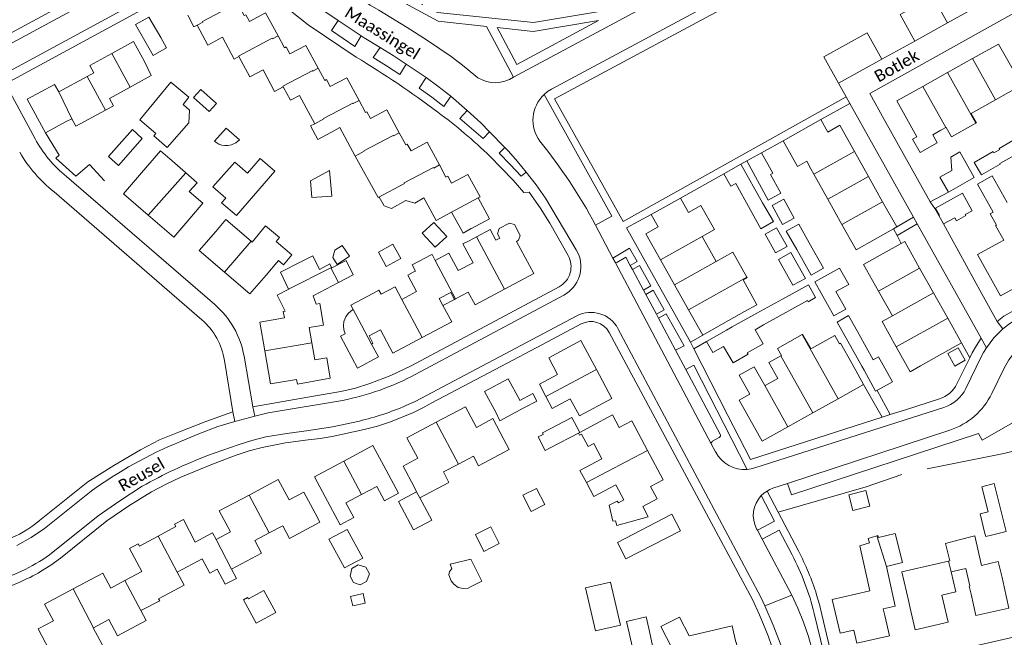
# Model space of a CAD drawing. Extents: x 177628 to 188968, y 384226 to 390673.
# Tile 168 of 256: x 184148 to 184355, y 385073 to 385203. Entities that reach past the tile are written whole.
import ezdxf

# ---------------------------------------------------------------- set-up
doc = ezdxf.new("R2010")
doc.units = 0
for name, color, linetype, lineweight in [('B01_D', 14, 'Continuous', 9), ('B01_F', 14, 'Continuous', 9), ('B01_T', 14, 'Continuous', 9), ('B02_D', 14, 'Continuous', 9), ('B02_F', 14, 'Continuous', 9), ('B02_T', 14, 'Continuous', 9), ('B07_D', 14, 'Continuous', 9), ('B11_D', 14, 'Continuous', 9), ('B11_F', 14, 'Continuous', 9), ('B11_S', 14, 'Continuous', 9), ('B14_F', 14, 'Continuous', 9), ('T02_F', 253, 'RASTER', 9), ('T02_T', 253, 'RASTER', 9), ('T04_F', 253, 'HAAG', 9), ('T04_T', 253, 'HAAG', 9), ('T05_F', 253, 'Continuous', 9), ('T05_T', 253, 'Continuous', 9), ('T22_F', 253, 'Continuous', 9), ('T22_T', 253, 'Continuous', 9), ('V00_F', 8, 'Continuous', 9), ('V00_T', 8, 'Continuous', 9), ('Z06', 7, 'Continuous', 9)]:
    doc.layers.add(name, color=color, linetype=linetype, lineweight=lineweight)
doc.styles.add('Legend', font='calibri.ttf')
doc.linetypes.add('HAAG', pattern='A,4,-1,[5,TOPOCAD.SHX,S=0.35,R=0,X=-0.35,Y=-0.35],-1', length=6)
doc.linetypes.add('RASTER', pattern='A,4,-1,[4,TOPOCAD.SHX,S=0.5,R=0,X=-0.5,Y=0],-1', length=6)

msp = doc.modelspace()

# ---------------------------------------------------------------- linework, layer by layer
at = {"layer": 'B01_D', "linetype": 'Continuous'}
for points in [[(184356.717, 385193.575), (184359.081, 385189.385), (184353.589, 385186.309)], [(184353.589, 385186.309), (184348.505, 385183.461)], [(184342.127, 385179.891), (184343.137, 385180.454)], [(184343.137, 385180.454), (184343.217, 385180.499)], [(184315.368, 385170.686), (184314.75, 385171.79)], [(184318.32, 385165.413), (184315.368, 385170.686)], [(184321.295, 385160.1), (184318.32, 385165.413)], [(184328.27, 385157.013), (184324.279, 385154.77), (184321.295, 385160.1)], [(184353.812, 385159.943), (184353.63, 385159.842), (184355.343, 385156.774), (184354.271, 385156.233)], [(184291.892, 385157.567), (184294.85, 385152.319)], [(184329.979, 385153.975), (184325.87, 385151.665), (184329, 385146.085)], [(184329, 385146.085), (184331.914, 385140.891)], [(184300.802, 385141.759), (184296.32, 385139.242)], [(184320.784, 385134.963), (184321.013, 385135.091), (184323.437, 385130.752)], [(184305.158, 385126.225), (184307.79, 385127.697)], [(184268.655, 385117.684), (184266.196, 385116.364)], [(184267.578, 385105.811), (184266.219, 385108.367), (184270.803, 385110.804), (184269.107, 385113.995), (184267.912, 385113.36), (184266.527, 385115.966), (184266.132, 385115.756), (184265.877, 385116.229)], [(184250.235, 385114.875), (184251.352, 385112.732), (184244.877, 385109.32), (184243.809, 385111.348), (184240.659, 385109.689)], [(184220.304, 385103.286), (184223.478, 385104.987), (184225.088, 385101.984), (184228.078, 385103.587), (184225.006, 385109.303)], [(184240.659, 385109.689), (184237.508, 385108.03), (184238.67, 385105.823), (184232.542, 385102.597)], [(184274.287, 385101.524), (184275.453, 385102.144), (184273.75, 385105.346), (184269.131, 385102.89), (184267.578, 385105.811)], [(184212.651, 385102.785), (184215.811, 385096.9), (184218.667, 385098.431), (184217.011, 385101.52), (184220.304, 385103.286)], [(184231.876, 385103.856), (184231.325, 385104.888)], [(184200.844, 385095.212), (184203.706, 385096.74), (184205.141, 385094.052), (184211.54, 385097.47), (184210.521, 385099.381)], [(184192.97, 385087.61), (184199.269, 385090.972), (184197.857, 385093.617), (184200.844, 385095.212)], [(184181.496, 385086.947), (184186.794, 385089.774), (184188.391, 385086.781), (184189.943, 385087.609)], [(184347.376, 385087.748), (184348.197, 385084.074), (184348.06, 385084.044), (184348.45, 385082.302)], [(184355.417, 385083.906), (184354.993, 385085.842)], [(184177.614, 385081.386), (184177.838, 385080.966), (184173.902, 385078.866)], [(184335.372, 385080.726), (184335.67, 385079.402)], [(184342.591, 385080.957), (184342.329, 385082.128)], [(184173.902, 385078.866), (184175.019, 385076.773), (184168.991, 385073.556), (184167.157, 385076.993), (184163.925, 385075.269)], [(184163.925, 385075.269), (184163.835, 385075.221)], [(184276.558, 385074.196), (184278.235, 385066.687), (184276.853, 385066.379), (184277.572, 385063.195)], [(184284.772, 385064.866), (184284.065, 385068.024), (184282.334, 385067.638), (184280.665, 385075.113)]]:
    msp.add_lwpolyline(points, dxfattribs=at)
at = {"layer": 'B01_F', "linetype": 'Continuous'}
for points in [[(184335.372, 385080.726), (184333.887, 385087.011), (184343.715, 385089.259)], [(184343.715, 385089.259), (184343.984, 385089.321)], [(184354.993, 385085.842), (184354.147, 385089.187)], [(184330.336, 385077.845), (184330.007, 385079.257), (184332.523, 385079.842), (184330.658, 385088.127)], [(184342.329, 385082.128), (184345.269, 385082.838), (184344.246, 385087.054)], [(184344.246, 385087.054), (184347.376, 385087.748)], [(184276.558, 385074.196), (184276.019, 385076.612)]]:
    msp.add_lwpolyline(points, dxfattribs=at)
at = {"layer": 'B01_T', "linetype": 'Continuous'}
for points in [[(184194.248, 385206.584), (184195.629, 385204.014), (184195.938, 385204.18), (184196.693, 385202.775), (184200.123, 385204.619), (184202.725, 385199.778)], [(184183.783, 385204.119), (184185.011, 385201.645), (184185.745, 385202.041)], [(184174.651, 385194.346), (184172.357, 385198.568), (184167.743, 385196.061)], [(184194.495, 385195.398), (184193.506, 385194.868), (184191.044, 385199.456)], [(184202.725, 385199.778), (184204.094, 385197.231), (184204.454, 385197.425), (184205.241, 385195.961), (184208.592, 385197.762), (184211.178, 385192.949)], [(184167.743, 385196.061), (184163.13, 385193.555), (184163.993, 385191.968), (184162.612, 385191.218)], [(184348.734, 385194.974), (184354.213, 385198.044), (184356.717, 385193.575)], [(184176.076, 385191.389), (184174.651, 385194.346)], [(184203.83, 385189.072), (184201.994, 385188.087), (184199.572, 385192.6), (184196.796, 385191.111), (184194.495, 385195.398)], [(184343.507, 385192.044), (184348.734, 385194.974)], [(184211.178, 385192.949), (184212.567, 385190.365), (184212.907, 385190.547), (184213.69, 385189.09), (184217.182, 385190.967), (184219.761, 385186.169)], [(184338.284, 385189.117), (184343.507, 385192.044)], [(184162.612, 385191.218), (184156.618, 385187.962)], [(184156.618, 385187.962), (184155.751, 385189.56), (184149.978, 385186.424), (184153.809, 385179.372)], [(184171.603, 385188.958), (184167.288, 385186.614), (184168.143, 385185.039), (184166.465, 385184.127)], [(184172.733, 385189.572), (184171.603, 385188.958)], [(184210.457, 385181.281), (184207.255, 385187.249), (184205.355, 385186.23), (184203.83, 385189.072)], [(184337.077, 385178.558), (184332.863, 385186.079), (184338.284, 385189.117)], [(184219.761, 385186.169), (184221.117, 385183.646), (184221.418, 385183.808), (184222.204, 385182.346), (184225.636, 385184.19), (184228.225, 385179.374)], [(184166.465, 385184.127), (184160.237, 385180.743), (184159.39, 385182.301)], [(184153.809, 385179.372), (184158.158, 385181.735)], [(184159.39, 385182.301), (184158.158, 385181.735)], [(184316.841, 385182.14), (184308.918, 385177.705)], [(184323.933, 385175.471), (184320.864, 385180.954), (184318.307, 385179.523), (184316.841, 385182.14)], [(184213.847, 385179.44), (184215.746, 385180.459), (184218.948, 385174.491)], [(184342.127, 385179.891), (184340.403, 385178.925)], [(184228.225, 385179.374), (184229.587, 385176.839), (184229.911, 385177.013), (184230.693, 385175.558), (184234.083, 385177.38), (184236.651, 385172.601)], [(184308.918, 385177.705), (184311.936, 385172.313)], [(184341.353, 385177.231), (184337.76, 385175.216), (184336.17, 385178.05), (184337.077, 385178.558)], [(184180.447, 385173.445), (184177.99, 385175.585), (184173.589, 385170.451)], [(184326.883, 385170.2), (184323.933, 385175.471)], [(184236.651, 385172.601), (184238.034, 385170.027), (184238.421, 385170.235), (184239.202, 385168.782), (184242.65, 385170.634), (184245.205, 385165.88), (184244.818, 385165.672)], [(184175.391, 385162.073), (184170.214, 385166.539), (184173.589, 385170.451)], [(184183.31, 385170.96), (184183.244, 385171.018)], [(184184.15, 385161.326), (184186.899, 385164.553), (184184.072, 385167.014), (184185.698, 385168.881), (184183.31, 385170.96)], [(184329.864, 385164.876), (184326.883, 385170.2)], [(184239.219, 385162.682), (184235.947, 385160.927), (184233.4, 385165.671)], [(184287.335, 385165.653), (184281.202, 385162.196)], [(184289.048, 385162.614), (184287.335, 385165.653)], [(184329.864, 385164.876), (184332.835, 385159.568)], [(184184.15, 385161.326), (184180.782, 385157.422), (184175.391, 385162.073)], [(184189.629, 385158.643), (184191.755, 385161.122), (184197.081, 385156.546)], [(184281.202, 385162.196), (184282.676, 385159.58), (184280.063, 385158.107), (184283.127, 385152.673)], [(184247.303, 385159.01), (184244.456, 385157.494)], [(184252.899, 385156.531), (184253.319, 385156.783), (184253.629, 385157.768), (184252.457, 385160.059), (184251.393, 385160.384), (184249.195, 385159.255), (184248.868, 385158.154), (184249.376, 385157.244), (184248.503, 385156.756), (184247.303, 385159.01)], [(184332.122, 385159.169), (184328.27, 385157.013)], [(184332.835, 385159.568), (184332.122, 385159.169)], [(184191.469, 385150.056), (184186.165, 385154.597), (184189.629, 385158.643)], [(184244.456, 385157.494), (184242.889, 385156.66)], [(184197.081, 385156.546), (184197.283, 385156.373)], [(184242.889, 385156.66), (184241.619, 385156.007), (184243.732, 385152.036), (184240.612, 385150.375), (184238.659, 385154.044), (184235.777, 385152.514)], [(184252.899, 385156.531), (184256.508, 385149.748), (184250.355, 385146.471)], [(184329.979, 385153.975), (184333.779, 385156.107)], [(184333.779, 385156.107), (184334.507, 385156.515), (184337.639, 385150.931)], [(184359.772, 385149.651), (184360.515, 385148.317), (184354.673, 385145.062), (184349.827, 385153.756), (184354.271, 385156.233)], [(184205.635, 385153.737), (184203.869, 385151.608), (184202.797, 385152.498)], [(184283.127, 385152.673), (184286.098, 385147.402)], [(184202.797, 385152.498), (184200.226, 385149.451)], [(184337.639, 385150.931), (184340.57, 385145.707)], [(184200.226, 385149.451), (184196.821, 385145.474), (184191.469, 385150.056)], [(184231.63, 385150.304), (184231.135, 385150.04)], [(184199.963, 385133.535), (184198.927, 385139.576), (184204.068, 385140.458), (184203.809, 385141.81), (184204.229, 385141.864), (184202.533, 385145.211), (184204.977, 385146.472), (184204.956, 385146.515)], [(184250.355, 385146.471), (184244.154, 385143.168), (184242.737, 385145.826), (184240.057, 385144.446)], [(184286.098, 385147.402), (184289.066, 385142.137)], [(184222.625, 385145.574), (184218.057, 385143.142), (184218.548, 385142.219)], [(184231.872, 385145.964), (184228.765, 385144.296)], [(184239.834, 385144.331), (184239.049, 385145.805), (184236.63, 385144.517), (184237.395, 385143.081)], [(184237.395, 385143.081), (184239.834, 385144.331)], [(184240.057, 385144.446), (184239.834, 385144.331)], [(184340.57, 385145.707), (184343.549, 385140.397)], [(184237.395, 385143.081), (184239.239, 385139.619), (184233.06, 385136.328)], [(184289.066, 385142.137), (184292.054, 385136.837)], [(184346.48, 385135.171), (184343.549, 385140.397)], [(184292.054, 385136.837), (184296.32, 385139.242)], [(184329.743, 385139.679), (184332.731, 385134.329)], [(184233.06, 385136.328), (184226.886, 385133.039), (184224.272, 385137.946), (184221.863, 385136.663), (184222.695, 385135.101), (184222.4, 385134.941)], [(184269.676, 385129.596), (184266.429, 385135.652), (184259.685, 385132.035), (184261.48, 385128.521)], [(184332.731, 385134.329), (184335.653, 385129.097), (184337.843, 385130.326)], [(184337.843, 385130.326), (184346.48, 385135.171)], [(184212.956, 385132.032), (184213.713, 385127.731), (184206.811, 385126.516), (184206.637, 385127.504), (184201.162, 385126.541), (184199.963, 385133.535)], [(184325.849, 385126.44), (184323.437, 385130.752)], [(184259.02, 385123.941), (184257.673, 385126.501), (184261.48, 385128.521)], [(184266.088, 385119.828), (184272.944, 385123.502), (184269.676, 385129.596)], [(184320.484, 385123.438), (184325.849, 385126.44)], [(184266.088, 385119.828), (184264.188, 385123.411), (184260.364, 385121.385), (184259.02, 385123.941)], [(184301.957, 385124.432), (184299.661, 385123.147), (184304.503, 385114.495), (184309.947, 385117.541)], [(184250.235, 385114.875), (184247.927, 385119.248), (184244.462, 385117.42), (184242.171, 385121.762), (184235.959, 385118.484)], [(184315.171, 385120.465), (184320.484, 385123.438)], [(184280.422, 385112.583), (184277.114, 385118.79), (184274.47, 385117.382), (184273.059, 385120.031), (184268.655, 385117.684)], [(184309.947, 385117.541), (184315.171, 385120.465)], [(184235.959, 385118.484), (184229.815, 385115.243), (184232.101, 385110.91), (184229.009, 385109.279), (184231.325, 385104.888)], [(184225.006, 385109.303), (184222.692, 385113.62), (184216.543, 385110.325)], [(184279.452, 385100.751), (184282.478, 385102.364), (184281.078, 385104.991), (184283.718, 385106.397), (184280.422, 385112.583)], [(184216.543, 385110.325), (184210.381, 385107.022), (184212.651, 385102.785)], [(184210.521, 385099.381), (184208.161, 385103.802), (184205.058, 385102.146), (184202.765, 385106.441), (184196.633, 385103.166)], [(184196.633, 385103.166), (184190.379, 385099.827), (184192.707, 385095.467), (184189.696, 385093.86)], [(184279.452, 385100.751), (184280.565, 385098.587), (184273.936, 385096.78), (184273.657, 385097.775), (184273.159, 385097.678), (184272.368, 385101.038), (184274.019, 385101.904), (184274.287, 385101.524)], [(184189.696, 385093.86), (184188.935, 385095.221), (184185.321, 385093.292), (184182.824, 385098.041), (184180.987, 385097.054), (184181.257, 385096.532), (184177.491, 385094.507)], [(184177.491, 385094.507), (184173.601, 385092.415), (184173.317, 385092.93), (184171.481, 385091.93), (184174.062, 385087.096), (184170.537, 385085.214)], [(184170.537, 385085.214), (184167.562, 385083.626), (184165.884, 385086.77), (184159.613, 385083.422)], [(184159.613, 385083.422), (184153.63, 385080.228), (184155.489, 385076.745), (184152.257, 385075.019), (184154.601, 385070.628)], [(184324.455, 385072.01), (184323.813, 385074.797), (184320.909, 385074.128), (184319.273, 385081.222), (184324.145, 385082.345)], [(184348.45, 385082.302), (184349.447, 385077.835), (184356.425, 385079.392), (184355.417, 385083.906)], [(184335.67, 385079.402), (184336.689, 385074.862), (184343.61, 385076.415), (184342.591, 385080.957)], [(184330.336, 385077.845), (184331.317, 385073.592)], [(184283.232, 385075.525), (184287.963, 385066.257), (184291.248, 385067.968), (184292.161, 385064.049), (184300.45, 385065.9), (184299.034, 385072.244), (184298.966, 385072.229), (184298.203, 385075.645), (184290.152, 385073.765)], [(184324.455, 385072.01), (184331.317, 385073.592)]]:
    msp.add_lwpolyline(points, dxfattribs=at)
at = {"layer": 'B02_D', "linetype": 'Continuous'}
for points in [[(184232.542, 385102.597), (184235.065, 385097.885), (184231.226, 385095.835), (184228.037, 385101.806), (184231.876, 385103.856)], [(184220.533, 385089.9), (184216.677, 385087.844), (184213.441, 385093.912), (184217.297, 385095.968), (184220.533, 385089.9)]]:
    msp.add_lwpolyline(points, dxfattribs=at)
at = {"layer": 'B02_F', "linetype": 'Continuous'}
for points in [[(184174.168, 385178.165), (184169.183, 385172.476), (184167.056, 385174.366)], [(184202.024, 385171.285), (184193.958, 385161.967), (184190.869, 385164.641), (184191.746, 385165.648)], [(184328.988, 385132.228), (184331.957, 385126.977), (184330.832, 385126.359)], [(184330.658, 385088.127), (184334.024, 385088.978), (184332.471, 385095.112)], [(184267.391, 385083.652), (184269.476, 385074.591), (184274.715, 385075.797), (184272.63, 385084.858)]]:
    msp.add_lwpolyline(points, dxfattribs=at)
at = {"layer": 'B02_T', "linetype": 'Continuous'}
for points in [[(184175.276, 385197.731), (184172.76, 385202.115), (184175.559, 385203.721), (184178.05, 385199.382)], [(184175.276, 385197.731), (184176.473, 385195.645), (184179.273, 385197.251), (184178.05, 385199.382)], [(184183.972, 385181.48), (184179.43, 385176.269), (184176.622, 385178.716), (184177.049, 385179.206)], [(184301.284, 385173.442), (184304.36, 385175.16)], [(184196.303, 385170.879), (184193.606, 385173.229), (184189.048, 385167.998), (184191.746, 385165.648)], [(184296.504, 385170.773), (184300.046, 385172.751)], [(184244.818, 385165.672), (184247.175, 385161.287), (184243.391, 385159.252)], [(184241.163, 385159.195), (184239.219, 385162.682)], [(184243.391, 385159.252), (184243.347, 385159.228)], [(184204.956, 385146.515), (184203.21, 385150.037), (184207.671, 385152.297)], [(184217.035, 385134.358), (184215.885, 385136.587), (184216.861, 385137.106)], [(184297.02, 385137.894), (184292.801, 385135.496)], [(184222.4, 385134.941), (184223.86, 385132.247), (184219.47, 385129.867), (184217.035, 385134.358)], [(184292.801, 385135.496), (184294.133, 385133.152), (184296.424, 385134.454)], [(184330.832, 385126.359), (184328.392, 385125.017), (184325.967, 385129.426)], [(184248.59, 385120.464), (184246.162, 385124.958), (184251.131, 385127.644), (184253.552, 385123.163)], [(184248.59, 385120.464), (184249.377, 385118.812), (184254.407, 385121.493)], [(184253.589, 385123.091), (184253.552, 385123.163)], [(184258.462, 385115.951), (184258.307, 385116.245), (184264.524, 385119.523), (184266.196, 385116.364)], [(184259.964, 385113.112), (184265.877, 385116.229)]]:
    msp.add_lwpolyline(points, dxfattribs=at)
at = {"layer": 'B07_D', "linetype": 'Continuous'}
for points in [[(184185.745, 385202.041), (184186.885, 385202.65), (184186.824, 385202.764), (184193.061, 385206.093), (184193.122, 385205.979), (184194.248, 385206.584)], [(184194.495, 385195.398), (184194.434, 385195.512), (184201.525, 385199.28), (184201.586, 385199.166), (184202.725, 385199.778)], [(184171.603, 385188.958), (184167.743, 385196.061)], [(184348.734, 385194.974), (184353.589, 385186.309)], [(184203.83, 385189.072), (184203.769, 385189.186), (184210.015, 385192.469), (184210.076, 385192.355), (184211.178, 385192.949)], [(184343.507, 385192.044), (184349.481, 385181.379)], [(184166.465, 385184.127), (184162.612, 385191.218)], [(184156.618, 385187.962), (184159.39, 385182.301)], [(184338.284, 385189.117), (184343.137, 385180.454)], [(184210.457, 385181.281), (184212.322, 385182.282), (184212.261, 385182.396), (184218.477, 385185.626), (184218.538, 385185.512), (184219.761, 385186.169)], [(184218.948, 385174.491), (184220.82, 385175.496), (184220.759, 385175.61), (184226.956, 385178.835), (184227.017, 385178.721), (184228.225, 385179.374)], [(184315.368, 385170.686), (184323.933, 385175.471)], [(184223.779, 385165.737), (184229.324, 385168.724), (184229.263, 385168.838), (184235.422, 385172.08), (184235.483, 385171.966), (184236.651, 385172.601)], [(184175.391, 385162.073), (184183.31, 385170.96)], [(184318.32, 385165.413), (184326.883, 385170.2)], [(184239.219, 385162.682), (184244.818, 385165.672)], [(184321.295, 385160.1), (184329.864, 385164.876)], [(184244.456, 385157.494), (184250.355, 385146.471)], [(184283.127, 385152.673), (184291.892, 385157.567)], [(184191.469, 385150.056), (184197.081, 385156.546)], [(184204.956, 385146.515), (184213.807, 385150.981)], [(184213.807, 385150.981), (184215.47, 385147.914)], [(184240.057, 385144.446), (184235.777, 385152.514)], [(184286.098, 385147.402), (184294.85, 385152.319)], [(184329, 385146.085), (184337.639, 385150.931)], [(184289.066, 385142.137), (184301.334, 385148.975)], [(184228.765, 385144.296), (184233.06, 385136.328)], [(184340.57, 385145.707), (184331.914, 385140.891)], [(184218.548, 385142.219), (184220.29, 385138.946)], [(184332.731, 385134.329), (184343.549, 385140.397)], [(184220.29, 385138.946), (184222.4, 385134.941)], [(184312.942, 385136.925), (184320.484, 385123.438)], [(184199.963, 385133.535), (184209.856, 385135.204)], [(184308.46, 385132.465), (184315.171, 385120.465)], [(184259.02, 385123.941), (184269.676, 385129.596)], [(184305.107, 385126.197), (184309.947, 385117.541)], [(184235.959, 385118.484), (184240.659, 385109.689)], [(184266.196, 385116.364), (184265.877, 385116.229)], [(184267.578, 385105.811), (184280.422, 385112.583)], [(184216.543, 385110.325), (184220.304, 385103.286)], [(184196.633, 385103.166), (184200.844, 385095.212)], [(184231.876, 385103.856), (184232.542, 385102.597)], [(184328.625, 385094.601), (184330.658, 385088.127)], [(184177.491, 385094.507), (184181.496, 385086.947)], [(184189.696, 385093.86), (184192.97, 385087.61)], [(184343.715, 385089.259), (184344.246, 385087.054)], [(184170.537, 385085.214), (184173.902, 385078.866)], [(184159.613, 385083.422), (184163.925, 385075.269)]]:
    msp.add_lwpolyline(points, dxfattribs=at)
at = {"layer": 'B11_D', "linetype": 'Continuous'}
msp.add_lwpolyline([(184181.496, 385086.947), (184182.952, 385084.198)], dxfattribs=at)
at = {"layer": 'B11_F', "linetype": 'Continuous'}
for points in [[(184345.687, 385093.689), (184349.279, 385094.597)], [(184349.279, 385094.597), (184350.647, 385088.367), (184354.147, 385089.187)]]:
    msp.add_lwpolyline(points, dxfattribs=at)
at = {"layer": 'B11_S', "linetype": 'Continuous'}
for points in [[(184185.745, 385202.041), (184187.989, 385197.803), (184191.044, 385199.456)], [(184172.733, 385189.572), (184176.076, 385191.389)], [(184349.481, 385181.379), (184349.622, 385181.458), (184348.505, 385183.461)], [(184213.847, 385179.44), (184211.089, 385177.974), (184209.585, 385180.811), (184210.457, 385181.281)], [(184343.217, 385180.499), (184344.33, 385178.505), (184349.481, 385181.379)], [(184340.403, 385178.925), (184341.353, 385177.231)], [(184180.447, 385173.445), (184183.244, 385171.018)], [(184223.779, 385165.737), (184218.948, 385174.491)], [(184311.936, 385172.313), (184313.919, 385173.379), (184314.75, 385171.79)], [(184353.812, 385159.943), (184352.487, 385162.298), (184353.122, 385162.655), (184349.792, 385168.575), (184352.907, 385170.327), (184356.048, 385164.744)], [(184233.4, 385165.671), (184231.507, 385164.586), (184229.615, 385165.107), (184226.572, 385163.479), (184225.015, 385164.042), (184224.024, 385165.816), (184223.779, 385165.737)], [(184289.048, 385162.614), (184291.639, 385164.092), (184294.509, 385159.059), (184291.892, 385157.567)], [(184197.283, 385156.373), (184200.118, 385159.79), (184203.028, 385157.377), (184202.302, 385156.502), (184205.635, 385153.737)], [(184231.63, 385150.304), (184230.952, 385151.616), (184235.083, 385153.752)], [(184235.083, 385153.752), (184235.136, 385153.779), (184235.777, 385152.514)], [(184294.85, 385152.319), (184298.366, 385154.284), (184301.334, 385148.975)], [(184231.135, 385150.04), (184229.988, 385149.43), (184231.872, 385145.964)], [(184301.334, 385148.975), (184301.368, 385148.913), (184300.518, 385148.416), (184303.443, 385143.159), (184300.802, 385141.759)], [(184209.856, 385135.204), (184209.299, 385138.422), (184212.258, 385138.929), (184211.483, 385143.448), (184210.764, 385143.324), (184210.092, 385145.108), (184215.47, 385147.914)], [(184228.765, 385144.296), (184227.344, 385146.965), (184224.415, 385145.406), (184223.951, 385146.28), (184222.625, 385145.574)], [(184331.914, 385140.891), (184329.743, 385139.679)], [(184308.46, 385132.465), (184308.604, 385132.546), (184307.789, 385134.012), (184312.942, 385136.925)], [(184312.942, 385136.925), (184313.04, 385136.98), (184314.747, 385133.938)], [(184314.747, 385133.938), (184319.842, 385136.714), (184320.784, 385134.963)], [(184212.956, 385132.032), (184210.48, 385131.603), (184209.856, 385135.204)], [(184307.79, 385127.697), (184305.941, 385131.048), (184308.46, 385132.465)], [(184301.957, 385124.432), (184299.729, 385128.411), (184302.881, 385130.175), (184305.107, 385126.197)], [(184305.107, 385126.197), (184305.158, 385126.225)], [(184324.145, 385082.345), (184327.161, 385083.04), (184325.083, 385092.534), (184327.097, 385093.13), (184326.82, 385094.068), (184328.625, 385094.601)], [(184343.049, 385093.022), (184345.687, 385093.689)], [(184343.984, 385089.321), (184343.049, 385093.022)], [(184189.943, 385087.609), (184191.639, 385084.416), (184194.023, 385085.649), (184192.97, 385087.61)], [(184177.614, 385081.386), (184182.952, 385084.198)], [(184276.019, 385076.612), (184280.12, 385077.554), (184280.665, 385075.113)], [(184290.152, 385073.765), (184289.183, 385073.539), (184287.149, 385077.524), (184283.232, 385075.525)], [(184163.835, 385075.221), (184166.637, 385070.057), (184164.486, 385069.072), (184162.218, 385068.094), (184158.967, 385067.225), (184156.593, 385066.914), (184155.069, 385066.859), (184154.157, 385068.689), (184155.308, 385069.301)]]:
    msp.add_lwpolyline(points, dxfattribs=at)
at = {"layer": 'B14_F', "linetype": 'Continuous'}
for points in [[(184182.771, 385185.334), (184183.984, 385186.836), (184180.212, 385190.022), (184173.629, 385182.13), (184177.049, 385179.206)], [(184186.507, 385188.462), (184184.975, 385186.769), (184188.234, 385183.82), (184189.766, 385185.513), (184186.507, 385188.462)], [(184182.771, 385185.334), (184184.088, 385184.127), (184183.972, 385181.48)], [(184167.056, 385174.366), (184172.099, 385180.04), (184174.168, 385178.165)], [(184189.352, 385177.625), (184189.635, 385177.406), (184190.278, 385176.988), (184190.92, 385176.752), (184191.524, 385176.686), (184192.155, 385176.67), (184192.923, 385176.835), (184193.881, 385177.28), (184194.61, 385177.888), (184191.853, 385180.358), (184189.352, 385177.625)], [(184353.257, 385175.15), (184354.478, 385175.858), (184354.341, 385176.094), (184358.091, 385178.272)], [(184343.728, 385166.883), (184341.892, 385170.05), (184344.443, 385171.473), (184344.172, 385174.252), (184346.127, 385175.363), (184349.11, 385169.961), (184343.728, 385166.883)], [(184354.482, 385172.946), (184354.572, 385172.789), (184350.656, 385170.515), (184349.126, 385173.149), (184353.085, 385175.448), (184353.257, 385175.15)], [(184359.537, 385175.69), (184354.482, 385172.946)], [(184202.024, 385171.285), (184198.964, 385173.934), (184196.303, 385170.879)], [(184301.284, 385173.442), (184305.822, 385165.173), (184308.459, 385166.677), (184306.299, 385170.577), (184306.767, 385170.867), (184304.36, 385175.16)], [(184209.856, 385165.732), (184209.546, 385169.249), (184213.527, 385171.443), (184214.011, 385166.015), (184209.856, 385165.732)], [(184300.046, 385172.751), (184304.624, 385164.676)], [(184302.022, 385163.223), (184298.973, 385168.699), (184297.96, 385168.163), (184296.504, 385170.773)], [(184309.063, 385165.408), (184306.614, 385164.046), (184308.826, 385160.07), (184311.275, 385161.432), (184309.063, 385165.408)], [(184342.657, 385160.201), (184345.014, 385161.506), (184345.365, 385160.872), (184347.361, 385161.977), (184347.238, 385162.198), (184348.673, 385162.975), (184346.628, 385166.67), (184340.98, 385163.544)], [(184304.624, 385164.676), (184306.88, 385160.697), (184304.26, 385159.205), (184302.022, 385163.223)], [(184340.98, 385163.544), (184341.794, 385162.074), (184341.661, 385162)], [(184341.661, 385162), (184342.657, 385160.201)], [(184235.488, 385160.538), (184233.002, 385158.241), (184235.734, 385155.284), (184238.22, 385157.581), (184235.488, 385160.538)], [(184243.347, 385159.228), (184241.668, 385158.29), (184241.163, 385159.195)], [(184307.557, 385159.386), (184305.144, 385158.025), (184307.359, 385154.098), (184309.772, 385155.459), (184307.557, 385159.386)], [(184312.206, 385160.179), (184309.592, 385158.708), (184311.789, 385154.802)], [(184314.409, 385156.262), (184312.206, 385160.179)], [(184217.74, 385153.404), (184216.191, 385155.697), (184214.682, 385154.673), (184214.234, 385153.147), (184215.168, 385151.683), (184217.74, 385153.404)], [(184228.532, 385152.948), (184225.473, 385151.256), (184223.826, 385154.235), (184226.885, 385155.927), (184228.532, 385152.948)], [(184311.789, 385154.802), (184314.819, 385149.416), (184317.433, 385150.887), (184314.409, 385156.262)], [(184213.969, 385151.063), (184213.612, 385151.792), (184211.423, 385150.63), (184210.051, 385153.503), (184207.671, 385152.297)], [(184310.591, 385154.179), (184307.978, 385152.717), (184311.011, 385147.294), (184313.624, 385148.756), (184310.591, 385154.179)], [(184215.47, 385147.914), (184218.529, 385149.511), (184217.086, 385152.482), (184214.025, 385150.948), (184213.969, 385151.063)], [(184320.804, 385150.925), (184322.727, 385147.463), (184320.04, 385145.97), (184322.092, 385142.277), (184319.571, 385140.877), (184315.596, 385148.032), (184320.804, 385150.925)], [(184308.778, 385144.372), (184314.249, 385147.386), (184315.731, 385144.712), (184314.211, 385143.837), (184314.052, 385144.109), (184310.146, 385141.924)], [(184303.444, 385141.433), (184308.778, 385144.372)], [(184216.861, 385137.106), (184216.574, 385137.943), (184216.457, 385138.819), (184216.578, 385139.656), (184216.956, 385140.697), (184217.454, 385141.332), (184218.054, 385141.885), (184218.548, 385142.219)], [(184298.203, 385138.546), (184303.444, 385141.433)], [(184310.146, 385141.924), (184304.832, 385138.952)], [(184322.511, 385135.578), (184320.27, 385139.568), (184322.688, 385140.973), (184324.931, 385136.935)], [(184297.02, 385137.894), (184298.203, 385138.546)], [(184304.832, 385138.952), (184303.055, 385137.958), (184304.717, 385134.979), (184301.411, 385133.098)], [(184324.931, 385136.935), (184327.887, 385131.612)], [(184301.411, 385133.098), (184301.591, 385132.793), (184298.416, 385131), (184296.424, 385134.454)], [(184325.493, 385130.269), (184322.511, 385135.578)], [(184345.746, 385134.162), (184343.563, 385132.936), (184345.049, 385130.29), (184347.232, 385131.516), (184345.746, 385134.162)], [(184327.887, 385131.612), (184327.888, 385131.61), (184328.988, 385132.228)], [(184325.967, 385129.426), (184325.493, 385130.269)], [(184254.407, 385121.493), (184257.163, 385122.959), (184256.327, 385124.527), (184253.589, 385123.091)], [(184259.964, 385113.112), (184258.926, 385112.565), (184257.425, 385115.402), (184258.462, 385115.951)], [(184352.737, 385094.758), (184355.824, 385095.539), (184353.284, 385105.582), (184350.75, 385104.941), (184352.089, 385099.638), (184350.353, 385099.199), (184351.381, 385095.128)], [(184257.063, 385104.585), (184254.224, 385103.126), (184255.968, 385099.733), (184258.807, 385101.192), (184257.063, 385104.585)], [(184327.198, 385100.87), (184326.357, 385104.12), (184322.785, 385103.196), (184323.626, 385099.946), (184327.198, 385100.87)], [(184287.359, 385095.675), (184275.873, 385089.735), (184274.082, 385093.196), (184285.568, 385099.137), (184287.359, 385095.675)], [(184249.253, 385092.966), (184245.987, 385091.34), (184244.235, 385094.86), (184247.501, 385096.486), (184249.253, 385092.966)], [(184328.625, 385094.601), (184328.878, 385094.676), (184328.99, 385094.233), (184332.471, 385095.112)], [(184352.737, 385094.758), (184351.534, 385094.491), (184351.381, 385095.128)], [(184219.567, 385088.509), (184218.276, 385087.716), (184217.875, 385086.123), (184218.564, 385084.811), (184220.021, 385084.295), (184221.339, 385085.011), (184221.942, 385086.621), (184221.165, 385087.993), (184219.567, 385088.509)], [(184238.952, 385088.633), (184239.293, 385087.657), (184238.798, 385087.089), (184238.674, 385086.391), (184239.123, 385085.155), (184239.669, 385084.409), (184240.614, 385083.739), (184241.677, 385083.529), (184242.691, 385083.568), (184243.361, 385083.946), (184245.594, 385085.061), (184243.275, 385089.73), (184239.858, 385088.863)], [(184238.952, 385088.633), (184239.858, 385088.863)], [(184267.391, 385083.652), (184272.63, 385084.858)], [(184199.763, 385083.119), (184196.492, 385081.331), (184196.329, 385081.631), (184195.456, 385081.153), (184198.141, 385076.241), (184202.283, 385078.505), (184199.763, 385083.119)], [(184217.98, 385081.866), (184218.421, 385079.882), (184221.047, 385080.465), (184220.606, 385082.449), (184217.98, 385081.866)]]:
    msp.add_lwpolyline(points, dxfattribs=at)
at = {"layer": 'T02_F', "linetype": 'RASTER'}
for points in [[(184341.661, 385162), (184340.844, 385163.47)], [(184328.732, 385125.204), (184331.436, 385120.09)]]:
    msp.add_lwpolyline(points, dxfattribs=at)
at = {"layer": 'T02_T', "linetype": 'RASTER'}
msp.add_lwpolyline([(184342.657, 385160.201), (184350.716, 385145.497)], dxfattribs=at)
at = {"layer": 'T04_F', "linetype": 'HAAG'}
for points in [[(184153.809, 385179.372), (184156.717, 385174.699), (184155.969, 385174.043), (184160.214, 385170.265), (184163.067, 385172.673)], [(184346.48, 385135.171), (184348.208, 385132.072)], [(184339.21, 385108.674), (184355.36, 385111.91), (184372.894, 385116.41), (184364.32, 385132.394)], [(184307.879, 385099.593), (184326.372, 385104.926)]]:
    msp.add_lwpolyline(points, dxfattribs=at)
at = {"layer": 'T04_T', "linetype": 'HAAG'}
for points in [[(184330.197, 385182.157), (184339.866, 385164.882)], [(184247.27, 385174.436), (184249.751, 385171.956), (184252.151, 385169.398)], [(184348.208, 385132.072), (184345.49, 385126.597)], [(184297.327, 385119.931), (184291.896, 385130.526)], [(184222.043, 385126.611), (184219.002, 385125.69), (184215.914, 385124.941)], [(184215.914, 385124.941), (184210.154, 385123.948)], [(184341.791, 385123.416), (184334.658, 385121.125)], [(184307.879, 385099.593), (184312.142, 385091.466)]]:
    msp.add_lwpolyline(points, dxfattribs=at)
for centre, radius, start, end in [((184339.871, 385129.39), 6.275, 287.81686, 333.57171), ((184262.251, 385065.32), 56.327, 17.44595, 27.65751)]:
    msp.add_arc(centre, radius, start, end, dxfattribs=at)
at = {"layer": 'T05_F', "linetype": 'Continuous'}
for points in [[(184163.067, 385172.673), (184166.21, 385169.281)], [(184343.728, 385166.883), (184339.866, 385164.882)], [(184340.98, 385163.544), (184340.844, 385163.47)], [(184332.912, 385157.748), (184333.779, 385156.107)], [(184326.372, 385104.926), (184333.904, 385107.494)]]:
    msp.add_lwpolyline(points, dxfattribs=at)
at = {"layer": 'T05_T', "linetype": 'Continuous'}
for points in [[(184304.36, 385175.16), (184308.918, 385177.705)], [(184287.335, 385165.653), (184296.504, 385170.773)], [(184263.72, 385153.561), (184259.85, 385160.37), (184257.87, 385163.625), (184255.56, 385166.88), (184254.415, 385166.825)], [(184249.545, 385130.209), (184258.327, 385134.86)]]:
    msp.add_lwpolyline(points, dxfattribs=at)
at = {"layer": 'T22_F', "linetype": 'Continuous'}
msp.add_lwpolyline([(184332.912, 385157.748), (184332.122, 385159.169)], dxfattribs=at)
at = {"layer": 'T22_T', "linetype": 'Continuous'}
for points in [[(184300.046, 385172.751), (184301.284, 385173.442)], [(184339.866, 385164.882), (184340.844, 385163.47)], [(184336.356, 385161.594), (184337.135, 385160.199)], [(184290.146, 385133.939), (184289.437, 385135.322)], [(184331.436, 385120.09), (184329.777, 385119.557)]]:
    msp.add_lwpolyline(points, dxfattribs=at)
at = {"layer": 'V00_F', "linetype": 'Continuous'}
for points in [[(184343.48, 385202.495), (184340.403, 385208.06), (184333.531, 385204.26), (184336.616, 385198.679)], [(184215.386, 385202.982), (184214.003, 385200.864)], [(184320.61, 385189.78), (184317.473, 385195.381), (184326.588, 385200.421), (184329.682, 385194.824)], [(184220.2, 385199.75), (184218.894, 385197.544)], [(184224.187, 385197.343), (184222.746, 385195.213)], [(184229.695, 385193.838), (184228.308, 385191.611)], [(184232.438, 385188.745), (184233.857, 385190.969)], [(184239.07, 385187.067), (184237.595, 385184.924)], [(184242.504, 385184.091), (184240.92, 385182.358)], [(184247.22, 385179.552), (184245.881, 385178.158)], [(184250.423, 385176.275), (184249.198, 385175.059)], [(184272.92, 385161.844), (184269.501, 385159.959)], [(184332.835, 385159.568), (184336.356, 385161.594)], [(184332.912, 385157.748), (184337.135, 385160.199)], [(184265.795, 385154.112), (184265.445, 385154.775)], [(184276.66, 385155.135), (184273.156, 385153.027)], [(184276.795, 385151.482), (184275.854, 385153.246), (184273.948, 385152.066), (184273.618, 385152.154)], [(184278.248, 385152.286), (184276.795, 385151.482)], [(184277.253, 385150.624), (184276.795, 385151.482)], [(184278.702, 385151.472), (184277.253, 385150.624)], [(184279.557, 385146.306), (184277.253, 385150.624)], [(184281.093, 385147.183), (184279.557, 385146.306)], [(184280.043, 385145.395), (184279.557, 385146.306)], [(184281.599, 385146.275), (184280.043, 385145.395)], [(184282.279, 385141.204), (184280.043, 385145.395)], [(184283.896, 385142.153), (184282.279, 385141.204)], [(184282.721, 385140.376), (184282.279, 385141.204)], [(184284.364, 385141.315), (184282.721, 385140.376)], [(184286.322, 385133.627), (184282.721, 385140.376)], [(184292.054, 385136.837), (184289.437, 385135.322)], [(184288.097, 385134.591), (184286.322, 385133.627)], [(184292.801, 385135.496), (184290.146, 385133.939)], [(184288.464, 385129.613), (184286.322, 385133.627)], [(184288.464, 385129.613), (184290.173, 385130.518)], [(184293.838, 385113.957), (184293.876, 385114.219), (184294.077, 385114.519), (184295.52, 385115.295), (184295.787, 385115.568), (184295.792, 385115.879), (184288.464, 385129.613)], [(184325.849, 385126.44), (184329.777, 385119.557)], [(184294.767, 385112.203), (184294.742, 385112.25)]]:
    msp.add_lwpolyline(points, dxfattribs=at)
at = {"layer": 'V00_T', "linetype": 'Continuous'}
for points in [[(184294.77, 385216.3), (184274.93, 385205.63), (184256.47, 385202.59), (184236.28, 385204.7), (184218.59, 385214.21), (184204.01, 385227.78), (184194.14, 385243.19), (184193.993, 385243.46)], [(184140.039, 385194.613), (184187.41, 385220.34)], [(184330.197, 385182.157), (184327.14, 385187.62), (184383.465, 385219.123), (184387.151, 385218.775)], [(184144.554, 385191.391), (184190.75, 385216.49)], [(184252.25, 385191.06), (184295.752, 385214.476)], [(184306.275, 385213.303), (184260.244, 385188.544), (184259.419, 385188.027), (184258.669, 385187.408)], [(184252.25, 385191.06), (184246.59, 385201.76), (184236.42, 385202.85), (184222.107, 385210.609)], [(184322.208, 385186.919), (184275.28, 385160.7), (184260.84, 385186.52), (184307.236, 385211.502)], [(184144.277, 385199.168), (184163.235, 385209.466)], [(184202.503, 385207.716), (184205.68, 385204.753), (184209.089, 385202.061)], [(184244.761, 385190.964), (184244.301, 385191.28), (184241.539, 385193.585), (184239.131, 385195.439), (184233.97, 385198.905), (184229.895, 385201.525), (184223.9, 385205.17), (184222.116, 385206.213), (184220.386, 385207.343)], [(184145.44, 385189.64), (184174.719, 385205.55)], [(184215.386, 385202.982), (184212.564, 385204.876), (184211.523, 385205.659)], [(184349.714, 385205.961), (184343.48, 385202.495)], [(184215.386, 385202.982), (184220.2, 385199.75)], [(184270.082, 385203.015), (184256.36, 385200.69), (184248.79, 385201.54), (184252.94, 385193.76), (184270.082, 385203.015)], [(184343.48, 385202.495), (184336.616, 385198.679)], [(184209.089, 385202.061), (184219.15, 385195.29)], [(184214.003, 385200.864), (184218.894, 385197.544)], [(184224.187, 385197.343), (184220.84, 385199.32), (184220.2, 385199.75)], [(184336.616, 385198.679), (184329.682, 385194.824)], [(184224.187, 385197.343), (184226.96, 385195.62), (184229.695, 385193.838)], [(184222.746, 385195.213), (184225.543, 385193.437), (184228.308, 385191.611)], [(184329.682, 385194.824), (184320.61, 385189.78)], [(184229.695, 385193.838), (184231.788, 385192.421), (184233.857, 385190.969)], [(184233.857, 385190.969), (184236.337, 385189.162), (184239.07, 385187.067)], [(184151.621, 385178.128), (184145.44, 385189.64)], [(184232.438, 385188.745), (184235.033, 385186.857), (184237.595, 385184.924)], [(184320.61, 385189.78), (184322.208, 385186.919)], [(184242.504, 385184.091), (184239.07, 385187.067)], [(184258.669, 385187.408), (184272.92, 385161.844)], [(184322.208, 385186.919), (184322.981, 385185.535)], [(184242.504, 385184.091), (184245.364, 385181.451), (184247.22, 385179.552)], [(184322.981, 385185.535), (184316.841, 385182.14)], [(184322.981, 385185.535), (184336.356, 385161.594)], [(184240.92, 385182.358), (184243.431, 385180.294), (184245.881, 385178.158)], [(184247.22, 385179.552), (184250.423, 385176.275)], [(184254.924, 385171.106), (184253.095, 385173.33), (184251.19, 385175.49), (184250.423, 385176.275)], [(184249.198, 385175.059), (184251.56, 385172.693), (184253.851, 385170.259), (184254.924, 385171.106)], [(184353.96, 385139.7), (184355.33, 385140.775), (184356.934, 385141.734), (184415.787, 385174.696)], [(184189.414, 385143.268), (184158.26, 385170.2)], [(184252.151, 385169.398), (184254.415, 385166.825)], [(184265.445, 385154.775), (184258.937, 385165.604), (184256.986, 385168.396), (184254.924, 385171.106)], [(184186.715, 385140.053), (184155.624, 385166.944)], [(184289.437, 385135.322), (184276.01, 385159.35), (184281.202, 385162.196)], [(184273.156, 385153.027), (184269.501, 385159.959)], [(184337.135, 385160.199), (184350.57, 385136.15)], [(184276.66, 385155.135), (184278.248, 385152.286)], [(184273.156, 385153.027), (184273.618, 385152.154)], [(184273.618, 385152.154), (184293.838, 385113.957)], [(184278.702, 385151.472), (184281.093, 385147.183)], [(184261.83, 385147.007), (184230.74, 385130.34)], [(184262.812, 385145.231), (184231.71, 385128.61)], [(184281.599, 385146.275), (184283.896, 385142.153)], [(184350.716, 385145.497), (184353.96, 385139.7)], [(184265.533, 385140.854), (184231.55, 385122.876), (184229.608, 385121.989)], [(184284.364, 385141.315), (184288.097, 385134.591)], [(184355.149, 385138.116), (184356.608, 385139.246), (184358.172, 385140.225)], [(184258.327, 385134.86), (184266.474, 385139.174)], [(184274.212, 385138.188), (184304.22, 385081.68), (184305.101, 385079.884)], [(184351.671, 385134.13), (184353.266, 385136.249), (184355.149, 385138.116)], [(184353.96, 385139.7), (184355.149, 385138.116)], [(184272.339, 385137.389), (184302.48, 385081.24), (184303.999, 385077.995)], [(184350.57, 385136.15), (184349.6, 385134.665), (184348.716, 385133.096), (184348.208, 385132.072)], [(184350.57, 385136.15), (184351.671, 385134.13)], [(184291.896, 385130.526), (184290.146, 385133.939)], [(184347.362, 385125.609), (184350.595, 385132.225), (184351.105, 385133.194), (184351.671, 385134.13)], [(184197.4, 385121.75), (184195.575, 385132.358)], [(184357.606, 385133.178), (184356.4, 385131.596), (184355.413, 385129.868)], [(184249.545, 385130.209), (184235.079, 385122.549), (184233.156, 385121.5), (184231.185, 385120.545), (184226.369, 385118.549), (184223.62, 385117.7), (184220.83, 385117), (184214.124, 385115.49), (184211.594, 385115.059), (184209.045, 385114.765), (184204.305, 385114.155), (184199.414, 385113.205), (184196.662, 385112.45), (184193.945, 385111.58), (184188.935, 385109.71), (184182.279, 385106.94), (184179.17, 385105.449), (184176.118, 385103.844)], [(184193.19, 385120.67), (184191.472, 385131.503)], [(184230.74, 385130.34), (184226.469, 385128.294), (184222.043, 385126.611)], [(184290.173, 385130.518), (184301.363, 385108.562)], [(184309.873, 385105.612), (184310.7, 385103.23), (184349.99, 385116.11), (184350.77, 385114.71), (184363.85, 385122.15), (184358.46, 385131.65)], [(184355.413, 385129.868), (184352.815, 385124.526)], [(184524.023, 385128.897), (184528.422, 385112.49), (184523.75, 385111.34), (184338.675, 385068.996), (184323.98, 385065.552), (184319.405, 385068.345), (184317.11, 385078.09), (184316.587, 385080.159), (184315.987, 385082.207)], [(184210.154, 385123.948), (184197.4, 385121.75)], [(184197.4, 385121.75), (184197.813, 385119.789)], [(184216.273, 385123.101), (184200.68, 385120.47), (184197.813, 385119.789)], [(184342.715, 385121.591), (184303.012, 385108.877), (184302.197, 385108.67), (184301.363, 385108.562)], [(184181.998, 385116.492), (184187.564, 385118.661), (184193.19, 385120.67)], [(184193.19, 385120.67), (184193.656, 385118.672)], [(184197.813, 385119.789), (184193.656, 385118.672)], [(184329.777, 385119.557), (184302.08, 385110.66), (184297.327, 385119.931)], [(184334.658, 385121.125), (184331.436, 385120.09)], [(184190.062, 385117.581), (184186.088, 385116.089), (184182.181, 385114.431)], [(184187.922, 385111.474), (184194.325, 385113.74), (184197.224, 385114.664), (184200.164, 385115.45), (184204.545, 385116.135), (184209.235, 385116.745), (184214.175, 385117.52), (184219.825, 385118.755)], [(184193.656, 385118.672), (184190.062, 385117.581)], [(184173.785, 385112.703), (184177.811, 385114.771), (184181.998, 385116.492)], [(184344.009, 385116.833), (184309.873, 385105.612)], [(184293.838, 385113.957), (184294.742, 385112.25)], [(184162.726, 385105.934), (184168.187, 385109.431), (184173.785, 385112.703)], [(184152.58, 385097.835), (184162.726, 385105.934)], [(184164.92, 385098.8), (184169.482, 385101.99), (184174.149, 385105.024)], [(184309.873, 385105.612), (184306.787, 385104.597), (184306.153, 385104.348), (184305.552, 385104.029)], [(184163.416, 385103.964), (184153.65, 385096.14)], [(184166.755, 385097.77), (184171.385, 385100.887), (184176.118, 385103.844)], [(184303.522, 385095.812), (184307.123, 385097.713), (184304.336, 385103.055)], [(184305.552, 385104.029), (184304.912, 385103.582), (184304.336, 385103.055)], [(184305.552, 385104.029), (184307.879, 385099.593)], [(184154.696, 385090.598), (184164.92, 385098.8)], [(184166.755, 385097.77), (184156.948, 385089.889), (184154.92, 385088.418), (184152.808, 385087.069)], [(184153.65, 385096.14), (184150.779, 385094.278), (184147.806, 385092.585)], [(184303.37, 385096.098), (184303.522, 385095.812)], [(184303.522, 385095.812), (184304.547, 385093.89)], [(184304.547, 385093.89), (184308.115, 385095.813), (184310.82, 385090.63)], [(184304.547, 385093.89), (184310.804, 385082.113)], [(184305.101, 385079.884), (184310.804, 385082.113)], [(184310.804, 385082.113), (184312.012, 385079.373)], [(184305.101, 385079.884), (184306.849, 385075.829), (184308.438, 385071.709)], [(184312.012, 385079.373), (184313.249, 385076.452), (184314.267, 385073.448)], [(184315.847, 385067.808), (184317.798, 385068.266), (184317.393, 385070.213), (184315.489, 385078.274)], [(184303.999, 385077.995), (184305.804, 385073.59), (184307.367, 385069.093)], [(184315.847, 385067.808), (184314.267, 385073.448)]]:
    msp.add_lwpolyline(points, dxfattribs=at)
for centre, radius, start, end in [((184113.139, 385019.517), 205.267, 53.11675, 58.90514), ((184248.431, 385196.816), 6.908, 237.908, 303.56085), ((184263.76, 385182.004), 7.425, 133.29257, 216.33227), ((184171.518, 385096.139), 108.943, 45.94654, 53.48919), ((184174.45, 385190.501), 25.966, 208.45781, 231.42859), ((184171.432, 385107.529), 111.205, 28.12982, 39.06128), ((184174.488, 385190.609), 30.263, 210.45312, 231.43954), ((184259.574, 385151.207), 4.767, 298.23993, 29.58775), ((184259.587, 385151.256), 6.833, 298.15921, 24.70787), ((184177.252, 385129.205), 18.592, 9.76269, 49.14512), ((184268.536, 385135.17), 6.429, 27.99996, 117.8484), ((184177.374, 385129.257), 14.276, 9.04995, 49.13092), ((184268.509, 385135.332), 4.348, 28.24177, 117.9032), ((184205.814, 385176.791), 54.699, 281.02317, 298.25673), ((184340.329, 385129.047), 7.828, 287.74506, 333.9512), ((184339.315, 385131.092), 15.012, 288.21948, 334.06202), ((184206.697, 385174.882), 57.642, 283.16477, 293.42026), ((184216.054, 385031.649), 89.444, 112.25386, 126.05115), ((184223.176, 385018.265), 99.653, 110.71771, 119.47039), ((184300.894, 385115.508), 6.961, 208.34039, 273.8621), ((184308.658, 385098.909), 5.989, 136.19117, 207.99854), ((184137.499, 385115.508), 23.233, 270.03967, 310.47524), ((184132.79, 385121.712), 38.052, 284.57039, 305.14711), ((184260.564, 385064.579), 56.607, 14.00021, 27.40025), ((184131.063, 385125.055), 43.77, 286.53171, 299.78804)]:
    msp.add_arc(centre, radius, start, end, dxfattribs=at)

# ---------------------------------------------------------------- texts
at = {"layer": 'Z06', "linetype": 'Continuous', "style": 'Legend'}
for s, rotation, p in [('Maassingel', 328.20109, (184216.495, 385203.995)), ('Botlek', 29.33279, (184329.019, 385189.908)), ('Reusel', 29.66672, (184170.079, 385103.821))]:
    msp.add_text(s, height=2.5, rotation=rotation, dxfattribs=at).set_placement(p)

doc.saveas('drawing.dxf')
